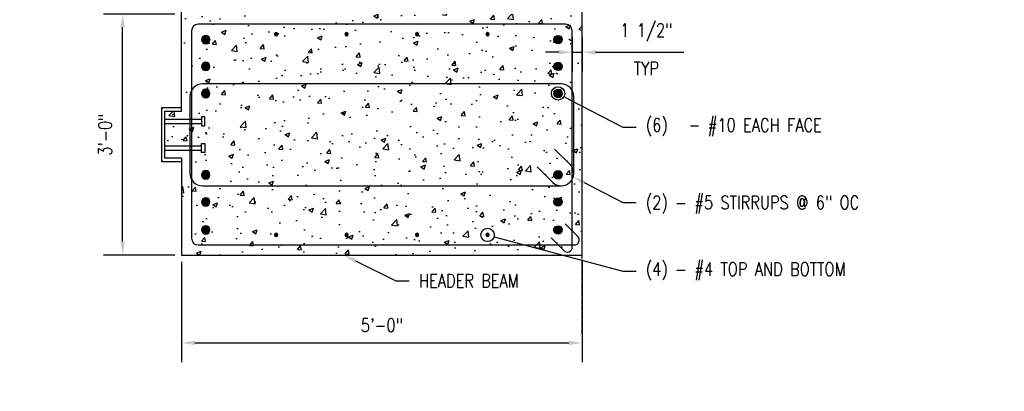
# Model space of a CAD drawing. Header units: inches. Extents: x 383 to 2246, y 90 to 1033.
# Tile 1 of 204: x 809 to 956, y 112 to 167. Entities that reach past the tile are written whole.
import ezdxf
from ezdxf import colors
from ezdxf.entities.mleader import LeaderData, LeaderLine
from ezdxf.math import Vec2, Vec3

# ---------------------------------------------------------------- set-up
doc = ezdxf.new("R2010")
doc.units = ezdxf.units.IN
doc.header["$MEASUREMENT"] = 0
doc.linetypes.add('CENTER2', pattern=[1.125, 0.75, -0.125, 0.125, -0.125])
for name, color, linetype in [('A-DETL-GENF', 3, 'Continuous'), ('A-DETL-MEDM', 3, 'Continuous'), ('A-WALL', 4, 'Continuous'), ('S-ANNO-DIMS', 1, 'Continuous'), ('S-ANNO-NOTE', 2, 'Continuous'), ('S-BEAM', 4, 'Continuous'), ('S-DETL-HVY', 4, 'Continuous'), ('S-GRID', 1, 'CENTER2')]:
    doc.layers.add(name, color=color, linetype=linetype)
doc.layers.add('A-WALL-PATT', color=9, linetype='Continuous', true_color=0x808080)
doc.styles.add('Annotative', font='romans.shx', dxfattribs={"width": 0.8, "height": 0.125})
doc.dimstyles.new('Annotative', dxfattribs={"dimscale": 0, "dimtxt": 0.125, "dimasz": 0.125, "dimexe": 0.18, "dimexo": 0.0625, "dimgap": 0.09, "dimtad": 1, "dimdec": 3, "dimzin": 3, "dimdsep": 46, "dimlunit": 4, "dimtxsty": 'Annotative', "dimcen": 0.09, "dimclrt": 2, "dimazin": 2, "dimtfac": 1, "dimtdec": 3, "dimtmove": 0, "dimatfit": 0, "dimfxl": 1, "dimtfill": 1, "dimfrac": 2, "dimtolj": 1, "dimtzin": 0, "dimarcsym": 0})

# ---------------------------------------------------------------- blocks, each defined once
blk = doc.blocks.new('Reinforcing Bar Section_USACE - __4-579026-HEADER BEAM CORNER SECTION')
at = {"layer": 'A-DETL-GENF'}
blk.add_hatch(color=256, dxfattribs=at).paths.add_polyline_path([(879.03, 134.75), (879.14, 134.77), (879.23, 134.84), (879.27, 134.94), (879.27, 135.06), (879.23, 135.16), (879.14, 135.23), (879.03, 135.25), (878.92, 135.23), (878.84, 135.16), (878.79, 135.06), (878.79, 134.94), (878.84, 134.84), (878.92, 134.77)])
for start, end in [(90, 270), (270, 90)]:
    blk.add_arc((879.03, 135), 0.25, start, end, dxfattribs=at)
blk = doc.blocks.new('*D93')
at = {"layer": 'Defpoints', "color": 0, "transparency": 16777216}
for p in [(833.21, 132), (893.21, 132), (893.21, 118.87)]:
    blk.add_point(p, dxfattribs=at)
at = {"layer": 'S-ANNO-DIMS', "color": 0, "lineweight": -2, "transparency": 16777216}
for p, q in [((833.21, 131), (833.21, 115.99)), ((893.21, 131), (893.21, 115.99)), ((835.21, 118.87), (891.21, 118.87))]:
    blk.add_line(p, q, dxfattribs=at)
at = {"layer": 'S-ANNO-DIMS', "color": 0, "transparency": 16777216}
for points in [[(835.21, 119.2), (835.21, 118.54), (833.21, 118.87)], [(891.21, 119.2), (891.21, 118.54), (893.21, 118.87)]]:
    blk.add_solid(points, dxfattribs=at)
at = {"layer": 'S-ANNO-DIMS', "color": 2, "lineweight": -3, "transparency": 16777216, "insert": (863.21, 121.5), "char_height": 2, "width": 8.2186, "attachment_point": 5, "style": 'Annotative'}
blk.add_mtext('\\A1;5\'-0"', dxfattribs=at)
blk = doc.blocks.new('*D94')
at = {"layer": 'Defpoints', "color": 0, "transparency": 16777216}
for p in [(824.4, 168), (833.21, 168), (833.21, 132)]:
    blk.add_point(p, dxfattribs=at)
at = {"layer": 'S-ANNO-DIMS', "color": 0, "lineweight": -2, "transparency": 16777216}
for p, q in [((832.21, 168), (821.52, 168)), ((824.4, 134), (824.4, 166)), ((832.21, 132), (821.52, 132))]:
    blk.add_line(p, q, dxfattribs=at)
at = {"layer": 'S-ANNO-DIMS', "color": 0, "transparency": 16777216}
for points in [[(824.07, 166), (824.74, 166), (824.4, 168)], [(824.07, 134), (824.74, 134), (824.4, 132)]]:
    blk.add_solid(points, dxfattribs=at)
at = {"layer": 'S-ANNO-DIMS', "color": 2, "lineweight": -3, "transparency": 16777216, "insert": (821.77, 150), "char_height": 2, "width": 8.2186, "attachment_point": 5, "rotation": 90, "style": 'Annotative'}
blk.add_mtext('\\A1;3\'-0"', dxfattribs=at)
blk = doc.blocks.new('_DotBlank')
at = {"color": 0, "linetype": 'ByBlock', "lineweight": -2}
blk.add_line((-0.5, 0), (-1, 0), dxfattribs=at)
blk.add_circle((0, 0), 0.5, dxfattribs=at)
blk = doc.blocks.new('Reinforcing Bend Type T1_USACE - _6-1581530-HEADER BEAM INTERIOR SECTION')
at = {"layer": 'S-DETL-HVY'}
blk.add_line((889.07, 147.85), (891.41, 145.52), dxfattribs=at)
for points in [[(891.92, 144.23), (891.92, 155.7, 0.414214), (890.05, 157.57), (836.34, 157.57, 0.414214), (834.47, 155.7), (834.47, 144.23, 0.414214), (836.34, 142.35), (890.05, 142.35)], [(886.43, 145.2), (888.8, 142.83, 0.956135), (891.42, 145.51)]]:
    blk.add_lwpolyline(points, format="xyb", dxfattribs=at)
blk = doc.blocks.new('Reinforcing Bar Section_USACE - __10')
h = blk.add_hatch(color=256)
h.dxf.hatch_style = 1
h.paths.add_polyline_path([(0.635, 0, 1), (-0.635, 0, 1)])
blk.add_circle((0, 0), 0.635)
blk = doc.blocks.new('*D113')
at = {"layer": 'Defpoints', "color": 0, "transparency": 16777216}
for p in [(891.71, 165.5), (893.21, 165.5), (893.21, 162.31)]:
    blk.add_point(p, dxfattribs=at)
at = {"layer": 'S-ANNO-DIMS', "color": 0, "lineweight": -2, "transparency": 16777216}
for p, q in [((891.71, 164.5), (891.71, 159.43)), ((893.21, 164.5), (893.21, 159.43)), ((889.71, 162.31), (887.71, 162.31)), ((891.71, 162.31), (893.21, 162.31)), ((895.21, 162.31), (908.39, 162.31))]:
    blk.add_line(p, q, dxfattribs=at)
at = {"layer": 'S-ANNO-DIMS', "color": 0, "transparency": 16777216}
for points in [[(889.71, 162.65), (889.71, 161.98), (891.71, 162.31)], [(895.21, 162.65), (895.21, 161.98), (893.21, 162.31)]]:
    blk.add_solid(points, dxfattribs=at)
at = {"layer": 'S-ANNO-DIMS', "color": 2, "transparency": 16777216, "insert": (902.8, 165.28), "char_height": 2, "attachment_point": 5, "style": 'Annotative', "bg_fill": 3, "box_fill_scale": 1.25, "bg_fill_color": 256, "bg_fill_true_color": 13158600, "bg_fill_transparency": 0}
blk.add_mtext('\\A1;1 1/2"', dxfattribs=at)
at = {"layer": 'S-ANNO-DIMS', "color": 2, "transparency": 16777216, "insert": (902.8, 159.87), "char_height": 2, "attachment_point": 5, "style": 'Annotative', "bg_fill": 3, "box_fill_scale": 1.25, "bg_fill_color": 256, "bg_fill_true_color": 13158600, "bg_fill_transparency": 0}
blk.add_mtext('\\A1;TYP', dxfattribs=at)

msp = doc.modelspace()

# ---------------------------------------------------------------- hatches: boundary and pattern name
at = {"layer": 'A-WALL-PATT', "lineweight": -3}
h = msp.add_hatch(dxfattribs=at)
h.set_pattern_fill('AR-CONC', color=256, style=0)
h.set_pattern_definition([(50, (0, 0), (7.1726, -0.62752), [0.75, -8.25]), (355, (0, 0), (-1.387513, 7.52192), [0.6, -6.6]), (100.45144, (0.598, -0.052), (5.78509, 6.8944), [0.6374, -7.01142]), (46.1842, (0, 2), (10.67241, -1.65519), [1.125, -12.375]), (96.6356, (0.889, 1.862), (9.34662, 9.74119), [0.9561, -10.51714]), (351.1842, (0, 2), (9.34662, 9.74119), [0.9, -9.9]), (21, (1, 1.5), (5.96907, -4.02619), [0.75, -8.25]), (326, (1, 1.5), (2.433153, 7.2515), [0.6, -6.6]), (71.45144, (1.4974, 1.1645), (8.402224, 3.22531), [0.6374, -7.01142]), (37.5, (0, 0), (0.1215986, 3.3289385), [0, -6.52, 0, -6.7, 0, -6.625]), (7.5, (0, 0), (2.630695, 3.944117), [0, -3.82, 0, -6.37, 0, -2.525]), (327.5, (-2.23, 0), (5.338224, -0.225549), [0, -2.5, 0, -7.8, 0, -10.35]), (317.5, (-3.23, 0), (5.831862, 1.00105), [0, -3.25, 0, -5.18, 0, -7.35])])
h.paths.add_polyline_path([(893.2059, 132), (893.2059, 168), (840.8967, 168, -0.3246828), (840.0155, 168), (833.2059, 168), (833.2059, 154), (833.2059, 153.5), (830.7059, 153.5), (830.7059, 152.315), (836.2177, 152.315), (836.2177, 152.6693), (836.6902, 152.6693), (836.6902, 151.3307), (836.2177, 151.3307), (836.2177, 151.685), (830.7059, 151.685), (830.7059, 148.315), (836.2177, 148.315), (836.2177, 148.6693), (836.6902, 148.6693), (836.6902, 147.3307), (836.2177, 147.3307), (836.2177, 147.685), (830.7059, 147.685), (830.7059, 146.5), (833.2059, 146.5), (833.2059, 146), (833.2059, 132)])

# ---------------------------------------------------------------- linework, layer by layer
at = {"layer": 'A-DETL-MEDM', "lineweight": -3}
for p, q in [((830.7059, 146.5), (830.7059, 153.5)), ((830.7059, 153.5), (833.2059, 153.5)), ((830.7059, 152.315), (836.2177, 152.315)), ((836.6902, 152.6693), (836.2177, 152.6693)), ((836.2177, 152.6693), (836.2177, 151.3307)), ((836.6902, 151.3307), (836.6902, 152.6693)), ((830.7059, 151.685), (836.2177, 151.685)), ((836.2177, 151.3307), (836.6902, 151.3307)), ((830.7059, 148.315), (836.2177, 148.315)), ((830.7059, 147.685), (836.2177, 147.685)), ((836.2177, 147.3307), (836.2177, 148.6693)), ((836.2177, 148.6693), (836.6902, 148.6693)), ((836.6902, 148.6693), (836.6902, 147.3307)), ((833.2059, 146.5), (830.7059, 146.5)), ((836.6902, 147.3307), (836.2177, 147.3307))]:
    msp.add_line(p, q, dxfattribs=at)
for centre, start, end in [((830.4559, 153.75), 90, 180), ((830.4559, 146.25), 180, 270)]:
    msp.add_arc(centre, 0.25, start, end, dxfattribs=at)
at = {"layer": 'A-WALL', "lineweight": -3}
msp.add_line((833.2059, 153.5), (833.2059, 242), dxfattribs=at)
at = {"layer": 'S-BEAM', "lineweight": -3}
for p, q in [((893.2059, 132), (893.2059, 189.9824)), ((833.2059, 154), (830.2059, 154)), ((830.2059, 154), (830.2059, 146)), ((830.2059, 146), (833.2059, 146)), ((833.2059, 146.5), (833.2059, 132)), ((833.2059, 132), (893.2059, 132))]:
    msp.add_line(p, q, dxfattribs=at)
at = {"layer": 'S-DETL-HVY'}
msp.add_lwpolyline([(888.524, 134.5607), (890.4256, 132.659, 0.66817864), (891.7059, 133.1893), (891.7059, 165.5, 0.41421356), (890.7059, 166.5), (835.7059, 166.5, 0.41421356), (834.7059, 165.5), (834.7059, 134.5, 0.41421356), (835.7059, 133.5), (892.0166, 133.5, 0.66817864), (892.5469, 134.7803), (890.6453, 136.682)], format="xyb", dxfattribs=at)
at = {"layer": 'S-GRID', "lineweight": -3}
msp.add_line((893.2059, 120.2091), (893.2059, 249.6852), dxfattribs=at)

# ---------------------------------------------------------------- block references
at = {"layer": 'A-DETL-GENF', "lineweight": -3}
for name, p in [('Reinforcing Bar Section_USACE - __4-579026-HEADER BEAM CORNER SECTION', (-31.65, 30)), ('Reinforcing Bar Section_USACE - __4-579026-HEADER BEAM CORNER SECTION', (-21.1, 30)), ('Reinforcing Bar Section_USACE - __4-579026-HEADER BEAM CORNER SECTION', (-10.55, 30)), ('Reinforcing Bar Section_USACE - __4-579026-HEADER BEAM CORNER SECTION', (0, 30)), ('Reinforcing Bend Type T1_USACE - _6-1581530-HEADER BEAM INTERIOR SECTION', (0, 0)), ('Reinforcing Bar Section_USACE - __4-579026-HEADER BEAM CORNER SECTION', (-31.65, 0)), ('Reinforcing Bar Section_USACE - __4-579026-HEADER BEAM CORNER SECTION', (-21.1, 0)), ('Reinforcing Bar Section_USACE - __4-579026-HEADER BEAM CORNER SECTION', (-10.55, 0)), ('Reinforcing Bar Section_USACE - __4-579026-HEADER BEAM CORNER SECTION', (0, 0))]:
    msp.add_blockref(name, p, dxfattribs=at)
at = {"layer": 'A-DETL-GENF', "xscale": -1}
for p in [(836.8309, 164.2), (836.8309, 160.205), (836.8309, 156.15), (836.8309, 143.985), (836.8309, 139.93), (836.8309, 135.75)]:
    msp.add_blockref('Reinforcing Bar Section_USACE - __10', p, dxfattribs=at)
at = {"layer": 'A-DETL-GENF'}
for p in [(889.5809, 164.2), (889.5809, 160.205), (889.5809, 156.15), (889.5809, 143.985), (889.5809, 139.93), (889.5809, 135.75)]:
    msp.add_blockref('Reinforcing Bar Section_USACE - __10', p, dxfattribs=at)

# ---------------------------------------------------------------- dimensions: what is measured, and where the dimension line sits
at = {"layer": 'S-ANNO-DIMS', "lineweight": -3}
dim = msp.add_linear_dim(base=(824.403, 168), p1=(833.2059, 132), p2=(833.2059, 168), angle=90, dimstyle='Annotative', override={"dimpost": '\\X', "dimtfill": 0}, dxfattribs=at)
dim.commit()
dim.dimension.update_dxf_attribs({"geometry": '*D94', "text_midpoint": (821.7725, 150)})
dim = msp.add_linear_dim(base=(893.2059, 118.8692), p1=(833.2059, 132), p2=(893.2059, 132), dimstyle='Annotative', override={"dimpost": '\\X', "dimtfill": 0}, dxfattribs=at)
dim.commit()
dim.dimension.update_dxf_attribs({"geometry": '*D93', "text_midpoint": (863.2059, 121.4997)})

# ---------------------------------------------------------------- leaders
at = {"layer": 'S-ANNO-NOTE', "lineweight": -3}
ml = msp.add_multileader_mtext('Standard', dxfattribs=at)
ml.set_content('#4 STIRRUPS\\P@ 4" OC', color=256, style='Annotative')
ml.set_leader_properties(color=1, linetype='ByLayer', lineweight=-1)
ml.build(insert=Vec2(0, 0))
ml.multileader.update_dxf_attribs({"text_left_attachment_type": 3, "text_right_attachment_type": 3, "dogleg_length": 0.125, "arrow_head_size": 2, "scale": 16})
ctx = ml.context
ctx.base_point, ctx.scale, ctx.char_height, ctx.arrow_head_size, ctx.landing_gap_size, ctx.plane_origin = Vec3(973.7345, 185.3473), 16, 2, 2, 1.44, Vec3(1003.926, 166.5)
ctx.left_attachment, ctx.right_attachment, ctx.text_align_type = 3, 3, 2
notes = []
notes.append((ctx, [(0, (1, 1, 0), (994.2335, 185.3473), (-1, 0), 2, [(0, [(1003.926, 166.3125)], 0, [])])]))
ctx.mtext.insert, ctx.mtext.width, ctx.mtext.alignment, ctx.mtext.flow_direction = Vec3(990.7935, 190.4426), 38.003556, 3, 5
ml = msp.add_multileader_mtext('Standard', dxfattribs=at)
ml.set_content('(4) - #8 TOP AND BOTTOM', color=256, style='Annotative')
ml.set_leader_properties(color=1, linetype='ByLayer', lineweight=-1)
ml.set_arrow_properties(name='DOTBLANK')
ml.build(insert=Vec2(0, 0))
ml.multileader.update_dxf_attribs({"text_left_attachment_type": 3, "text_right_attachment_type": 3, "dogleg_length": 0.125, "arrow_head_size": 2, "scale": 16})
ctx = ml.context
ctx.base_point, ctx.scale, ctx.char_height, ctx.arrow_head_size, ctx.landing_gap_size, ctx.plane_origin = Vec3(971.5147, 175.6113), 16, 2, 2, 1.44, Vec3(998.6778, 165.95)
ctx.left_attachment, ctx.right_attachment, ctx.text_align_type = 3, 3, 2
notes.append((ctx, [(0, (1, 1, 0), (993.9185, 175.6113), (-1, 0), 2, [(0, [(998.6778, 165.45)], 0, [])])]))
ctx.mtext.insert, ctx.mtext.width, ctx.mtext.alignment, ctx.mtext.flow_direction = Vec3(990.4785, 180.3256), 20.266725, 3, 5
ml = msp.add_multileader_mtext('Standard', dxfattribs=at)
ml.set_content('\\pxt3.2,6.4,9.6,12.8,16,19.2,22.4,25.6,28.8,32,35.2,38.4,41.6,44.8,48,51.2,54.4,57.6,60.8,64,67.2,70.4,73.6,76.8,80,83.2,86.4,89.6,92.8,96,99.2,102.4;{\\C256;(6)^I- #10 EACH FACE}', color=256, style='Annotative')
ml.set_leader_properties(color=1, linetype='ByLayer', lineweight=-1)
ml.set_arrow_properties(name='DOTBLANK')
ml.build(insert=Vec2(0, 0))
ml.multileader.update_dxf_attribs({"text_right_attachment_type": 3, "dogleg_length": 0.125, "arrow_head_size": 2, "scale": 16})
ctx = ml.context
ctx.base_point, ctx.scale, ctx.char_height, ctx.arrow_head_size, ctx.landing_gap_size, ctx.plane_origin = Vec3(901.2748, 151.1014), 16, 2, 2, 1.44, Vec3(879.4509, 162.2846)
ctx.right_attachment = 3
notes.append((ctx, [(0, (1, 1, 0), (899.2748, 151.1014), (1, 0), 2, [(0, [(889.5809, 156.15)], 0, [])])]))
ctx.mtext.insert, ctx.mtext.width, ctx.mtext.flow_direction = Vec3(902.7148, 152.4347), 30.088367, 5
ml = msp.add_multileader_mtext('Standard', dxfattribs=at)
ml.set_content('(2) - #5 STIRRUPS @ 6" OC', color=256, style='Annotative')
ml.set_leader_properties(color=1, linetype='ByLayer', lineweight=-1)
ml.build(insert=Vec2(0, 0))
ml.multileader.update_dxf_attribs({"text_right_attachment_type": 3, "dogleg_length": 0.125, "arrow_head_size": 2, "scale": 16})
ctx = ml.context
ctx.base_point, ctx.scale, ctx.char_height, ctx.arrow_head_size, ctx.landing_gap_size, ctx.plane_origin = Vec3(901.2748, 139.8533), 16, 2, 2, 1.44, Vec3(879.4509, 148.2846)
ctx.right_attachment = 3
notes.append((ctx, [(0, (1, 1, 0), (899.2748, 139.8533), (1, 0), 2, [(0, [(891.7059, 143.7462)], 0, [])])]))
ctx.mtext.insert, ctx.mtext.width, ctx.mtext.flow_direction = Vec3(902.7148, 140.8533), 24.910283, 5
ml = msp.add_multileader_mtext('Standard', dxfattribs=at)
ml.set_content('(4) - #4 TOP AND BOTTOM', color=256, style='Annotative')
ml.set_leader_properties(color=1, linetype='ByLayer', lineweight=-1)
ml.set_arrow_properties(name='DOTBLANK')
ml.build(insert=Vec2(0, 0))
ml.multileader.update_dxf_attribs({"text_right_attachment_type": 3, "dogleg_length": 0.125, "arrow_head_size": 2, "scale": 16})
ctx = ml.context
ctx.base_point, ctx.scale, ctx.char_height, ctx.arrow_head_size, ctx.landing_gap_size, ctx.plane_origin = Vec3(901.2748, 129.5688), 16, 2, 2, 1.44, Vec3(879.4509, 138)
ctx.right_attachment = 3
notes.append((ctx, [(0, (1, 1, 0), (899.2748, 129.5688), (1, 0), 2, [(0, [(879.0309, 135)], 0, [])])]))
ctx.mtext.insert, ctx.mtext.flow_direction = Vec3(902.7148, 130.9021), 5
ml = msp.add_multileader_mtext('Standard', dxfattribs=at)
ml.set_content('HEADER BEAM', color=256, style='Annotative')
ml.set_leader_properties(color=1, linetype='ByLayer', lineweight=-1)
ml.build(insert=Vec2(0, 0))
ml.multileader.update_dxf_attribs({"text_right_attachment_type": 3, "dogleg_length": 0.125, "arrow_head_size": 2, "scale": 16})
ctx = ml.context
ctx.base_point, ctx.scale, ctx.char_height, ctx.arrow_head_size, ctx.landing_gap_size, ctx.plane_origin = Vec3(867.3094, 128.1637), 16, 2, 2, 1.44, Vec3(845.4855, 132)
ctx.right_attachment = 3
notes.append((ctx, [(0, (1, 1, 0), (865.3094, 128.1637), (1, 0), 2, [(0, [(857.4759, 132)], 0, [])])]))
ctx.mtext.insert, ctx.mtext.flow_direction = Vec3(868.7494, 129.1637), 5
for ctx, leaders in notes:
    for number, flags, end, landing, length, lines in leaders:
        leader = LeaderData()
        leader.index, (leader.has_last_leader_line, leader.has_dogleg_vector, leader.attachment_direction) = number, flags
        leader.last_leader_point, leader.dogleg_vector, leader.dogleg_length = Vec3(end), Vec3(landing), length
        for number, points, colour, breaks in lines:
            line = LeaderLine()
            line.index, line.vertices, line.color, line.breaks = number, Vec3.list(points), colors.encode_raw_color(colour), breaks
            leader.lines.append(line)
        ctx.leaders.append(leader)

# ---------------------------------------------------------------- next in the draw order: dimensions: what is measured, and where the dimension line sits
at = {"layer": 'S-ANNO-DIMS'}
dim = msp.add_linear_dim(base=(893.2059, 162.3132), p1=(891.7059, 165.5), p2=(893.2059, 165.5), text='<>\\XTYP', dimstyle='Annotative', override={"dimpost": '\\X'}, dxfattribs=at)
dim.commit()
dim.dimension.update_dxf_attribs({"geometry": '*D113', "text_midpoint": (902.7983, 162.3132)})

doc.saveas('drawing.dxf')
